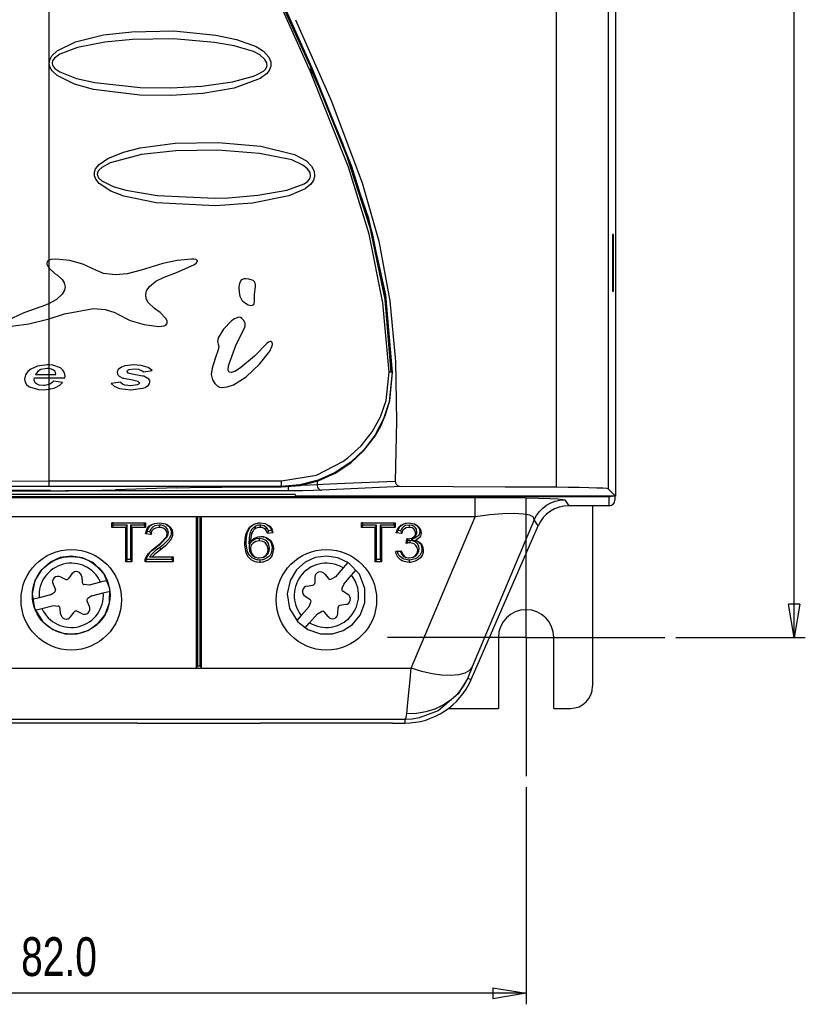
# Model space of a CAD drawing. Extents: x 28 to 402, y 197 to 629.
# Tile 8 of 13: x 95 to 166, y 375 to 464. Entities that reach past the tile are written whole.
import ezdxf

# ---------------------------------------------------------------- set-up
doc = ezdxf.new("R2010")
doc.units = 0
doc.header["$MEASUREMENT"] = 0
doc.header["$PDSIZE"] = -1
doc.linetypes.add('CENTERX2', pattern=[20.32, 12.7, -2.54, 2.54, -2.54])
doc.layers.get('0').update_dxf_attribs({"linetype": 'CONTINUOUS'})
doc.layers.get('DEFPOINTS').update_dxf_attribs({"linetype": 'CONTINUOUS'})
doc.styles.add('SLDTEXTSTYLE0', font='txt', dxfattribs={"width": 0.75})
doc.dimstyles.new('SLDDIMSTYLE0', dxfattribs={"dimtxt": 3.5, "dimasz": 3, "dimexe": 1, "dimexo": 0.0625, "dimgap": 0.875, "dimtad": 2, "dimdec": 1, "dimzin": 4, "dimtxsty": 'STANDARD', "dimblk1": 'CLOSED', "dimblk2": 'CLOSED', "dimsah": 1, "dimcen": 0.09, "dimclrd": 7, "dimclre": 7, "dimclrt": 7, "dimazin": 3, "dimtfac": 1, "dimtdec": 4, "dimtofl": 0, "dimtmove": 0, "dimatfit": 3, "dimtolj": 1, "dimtzin": 12})

# ---------------------------------------------------------------- blocks, each defined once
blk = doc.blocks.new('SW_CENTERMARK2')
at = {"color": 7, "linetype": 'CENTERX2'}
for p, q in [((140.745, 417.885), (140.745, 420.385)), ((130.745, 407.885), (128.245, 407.885)), ((150.745, 407.885), (153.245, 407.885)), ((140.745, 397.885), (140.745, 395.385))]:
    blk.add_line(p, q, dxfattribs=at)
at = {"color": 7, "linetype": 'CONTINUOUS'}
for q in [(140.745, 417.885), (130.745, 407.885), (140.745, 397.885), (150.745, 407.885)]:
    blk.add_line((140.745, 407.885), q, dxfattribs=at)
blk = doc.blocks.new('_CLOSED')
at = {"color": 0, "linetype": 'BYBLOCK'}
for p, q in [((-1, 0.166667), (0, 0)), ((-1, 0.166667), (-1, -0.166667)), ((0, 0), (-1, -0.166667)), ((0, 0), (-1, 0))]:
    blk.add_line(p, q, dxfattribs=at)
blk = doc.blocks.new('*D4')
at = {"color": 7}
for p, q in [((58.745, 394.385), (58.745, 374.797)), ((140.745, 394.385), (140.745, 374.797)), ((140.745, 375.797), (58.745, 375.797))]:
    blk.add_line(p, q, dxfattribs=at)
at = {"layer": 'DEFPOINTS', "color": 7}
for p in [(58.745, 395.385), (140.745, 395.385)]:
    blk.add_point(p, dxfattribs=at)
at = {"xscale": 3, "yscale": 3}
for p, rotation in [((58.745, 375.797), 180.0000000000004), ((140.745, 375.797), 360.0000000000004)]:
    blk.add_blockref('_CLOSED', p, dxfattribs=dict(at, rotation=rotation))
at = {"color": 7, "insert": (95.229, 377.297), "char_height": 3.5, "attachment_point": 7, "style": 'SLDTEXTSTYLE0'}
blk.add_mtext('82.0', dxfattribs=at)
blk = doc.blocks.new('*D5')
at = {"color": 7}
for p, q in [((154.245, 595.885), (165.914, 595.885)), ((164.914, 407.885), (164.914, 595.885)), ((154.245, 407.885), (165.914, 407.885))]:
    blk.add_line(p, q, dxfattribs=at)
at = {"layer": 'DEFPOINTS', "color": 7}
for p in [(153.245, 595.885), (153.245, 407.885)]:
    blk.add_point(p, dxfattribs=at)
at = {"xscale": 3, "yscale": 3}
for p, rotation in [((164.914, 595.885), 90.0000000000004), ((164.914, 407.885), 270.0000000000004)]:
    blk.add_blockref('_CLOSED', p, dxfattribs=dict(at, rotation=rotation))
at = {"color": 7, "insert": (163.414, 496.078), "char_height": 3.5, "attachment_point": 7, "rotation": 90, "style": 'SLDTEXTSTYLE0'}
blk.add_mtext('188.0', dxfattribs=at)

msp = doc.modelspace()

# ---------------------------------------------------------------- linework, layer by layer
at = {"color": 7, "linetype": 'CONTINUOUS'}
for p, q in [((148.797, 582.737), (148.797, 420.632)), ((143.475, 421.43), (143.475, 581.94)), ((148.149, 582.089), (148.149, 421.28)), ((97.745, 441.907), (97.745, 467.292)), ((148.546, 444.237), (148.546, 439.132)), ((148.64, 444.237), (148.546, 444.237)), ((148.64, 439.132), (148.64, 444.237)), ((97.745, 441.189), (97.745, 441.907)), ((97.745, 437.996), (97.745, 441.189)), ((108.112, 440.381), (109.226, 440.793)), ((114.862, 439.518), (114.879, 439.011)), ((114.879, 439.011), (114.948, 438.658)), ((116.255, 438.142), (116.268, 438.791)), ((116.268, 438.791), (116.359, 439.57)), ((148.546, 439.132), (148.64, 439.132)), ((97.427, 437.868), (95.485, 437.151)), ((97.745, 437.996), (97.427, 437.868)), ((97.745, 436.626), (97.745, 437.996)), ((97.745, 436.626), (99.123, 437.085)), ((97.745, 432.476), (97.745, 436.626)), ((114.201, 436.437), (113.477, 435.698)), ((113.477, 435.698), (112.984, 434.902)), ((114.626, 434.319), (115.36, 435.78)), ((112.984, 434.902), (112.919, 434.579)), ((112.919, 434.579), (112.984, 434.334)), ((112.984, 434.334), (113.048, 434.117)), ((113.982, 432.559), (114.626, 434.319)), ((117.392, 434.42), (116.251, 433.254)), ((112.984, 433.835), (112.704, 433.039)), ((113.048, 434.117), (112.984, 433.835)), ((116.726, 432.534), (117.651, 433.714)), ((117.651, 433.714), (117.861, 434.188)), ((112.704, 433.039), (112.451, 432.164)), ((116.251, 433.254), (115.038, 432.226)), ((115.522, 431.404), (116.726, 432.534)), ((97.745, 432.133), (97.567, 432.141)), ((97.745, 432.476), (97.568, 432.471)), ((97.745, 432.133), (97.745, 432.476)), ((97.745, 431.6), (97.745, 432.133)), ((104.871, 431.736), (104.779, 431.87)), ((105.24, 431.64), (104.871, 431.736)), ((104.966, 432.051), (105.42, 432.119)), ((106.179, 431.466), (105.24, 431.64)), ((106.278, 431.834), (107.039, 431.964)), ((112.451, 432.164), (112.365, 431.609)), ((96.401, 431.135), (96.429, 431.292)), ((96.429, 431.292), (97.745, 431.292)), ((96.523, 431.6), (97.745, 431.6)), ((97.745, 431.6), (98.352, 431.6)), ((97.745, 431.292), (97.745, 431.6)), ((97.745, 430.687), (97.745, 431.292)), ((97.745, 431.292), (99.178, 431.292)), ((98.97, 430.884), (98.184, 430.994)), ((99.178, 431.292), (99.19, 431.46)), ((104.184, 430.905), (103.346, 430.796)), ((104.486, 431.258), (105.281, 431.111)), ((105.281, 431.111), (105.753, 431.008)), ((105.753, 431.008), (105.893, 430.866)), ((114.379, 430.684), (115.522, 431.404)), ((97.226, 430.233), (97.745, 430.268)), ((97.745, 430.268), (97.745, 430.687)), ((97.745, 422.01), (97.745, 430.268)), ((105.687, 430.665), (105.126, 430.586)), ((113.328, 430.443), (113.801, 430.499)), ((113.801, 430.499), (114.379, 430.684)), ((97.745, 421.51), (97.745, 422.01)), ((121.915, 421.999), (121.91, 421.676)), ((64.475, 421.104), (96.082, 421.104)), ((91.645, 421.183), (97.845, 421.183)), ((91.645, 421.148), (97.845, 421.148)), ((97.845, 421.183), (97.845, 421.148)), ((119.309, 421.117), (99.244, 421.117)), ((109.254, 421.369), (103.742, 421.197)), ((117.211, 421.463), (118.696, 421.461)), ((118.696, 421.461), (118.682, 421.501)), ((119.309, 421.511), (119.309, 421.117)), ((129.486, 421.486), (122.343, 421.163)), ((148.797, 420.632), (148.149, 421.28)), ((51.245, 420.593), (148.245, 420.593)), ((63.323, 420.51), (136.166, 420.51)), ((119.935, 420.789), (63.435, 420.789)), ((119.987, 420.632), (119.935, 420.789)), ((148.797, 420.632), (119.987, 420.632)), ((136.166, 418.779), (136.166, 420.51)), ((144.236, 420.297), (144.584, 419.765)), ((148.245, 419.765), (148.245, 420.593)), ((148.745, 420.632), (148.745, 420.266)), ((148.245, 419.765), (144.584, 419.765)), ((146.745, 419.765), (146.745, 403.485)), ((110.995, 418.779), (88.495, 418.779)), ((111.117, 418.774), (110.995, 418.779)), ((110.995, 418.779), (110.995, 405.101)), ((111.495, 418.779), (110.995, 418.779)), ((111.117, 418.774), (111.117, 405.317)), ((111.373, 418.774), (111.117, 418.774)), ((111.373, 418.774), (111.495, 418.779)), ((111.373, 405.317), (111.373, 418.774)), ((111.495, 405.101), (111.495, 418.779)), ((136.166, 418.779), (111.495, 418.779)), ((130.396, 405.101), (136.166, 418.779)), ((141.486, 418.495), (135.896, 405.243)), ((141.834, 417.963), (141.486, 418.495)), ((103.531, 418.212), (103.409, 418.217)), ((103.409, 417.811), (103.409, 418.217)), ((103.409, 418.217), (106.444, 418.217)), ((103.531, 418.028), (103.409, 417.811)), ((104.653, 417.811), (103.409, 417.811)), ((103.531, 418.028), (103.531, 418.212)), ((103.531, 418.212), (106.322, 418.212)), ((104.775, 418.028), (103.531, 418.028)), ((104.775, 418.028), (104.653, 417.811)), ((104.653, 414.7), (104.653, 417.811)), ((104.775, 414.916), (104.775, 418.028)), ((106.322, 418.028), (105.078, 418.028)), ((105.078, 418.028), (105.2, 417.811)), ((105.078, 418.028), (105.078, 414.916)), ((106.444, 417.811), (105.2, 417.811)), ((105.2, 417.811), (105.2, 414.7)), ((106.322, 418.212), (106.444, 418.217)), ((106.322, 418.212), (106.322, 418.028)), ((106.322, 418.028), (106.444, 417.811)), ((106.444, 418.217), (106.444, 417.811)), ((106.581, 417.429), (106.444, 417.225)), ((106.828, 417.407), (106.581, 417.429)), ((106.828, 417.407), (106.941, 417.18)), ((107.677, 418.028), (107.677, 417.811)), ((107.688, 418.212), (107.687, 418.217)), ((115.91, 417.852), (115.817, 417.818)), ((116.286, 417.905), (116.355, 417.707)), ((116.778, 418.028), (116.778, 417.811)), ((116.812, 418.212), (116.811, 418.217)), ((117.344, 417.811), (117.254, 417.631)), ((117.525, 417.495), (117.434, 417.27)), ((117.789, 417.519), (117.525, 417.495)), ((117.789, 417.519), (117.931, 417.315)), ((126.031, 418.212), (125.909, 418.217)), ((125.909, 417.811), (125.909, 418.217)), ((125.909, 418.217), (128.944, 418.217)), ((126.031, 418.028), (125.909, 417.811)), ((127.153, 417.811), (125.909, 417.811)), ((126.031, 418.028), (126.031, 418.212)), ((126.031, 418.212), (128.822, 418.212)), ((127.275, 418.028), (126.031, 418.028)), ((127.275, 418.028), (127.153, 417.811)), ((127.153, 414.7), (127.153, 417.811)), ((127.275, 414.916), (127.275, 418.028)), ((127.578, 418.028), (127.578, 414.916)), ((128.822, 418.028), (127.578, 418.028)), ((127.578, 418.028), (127.7, 417.811)), ((128.944, 417.811), (127.7, 417.811)), ((127.7, 417.811), (127.7, 414.7)), ((128.822, 418.212), (128.944, 418.217)), ((128.822, 418.212), (128.822, 418.028)), ((128.822, 418.028), (128.944, 417.811)), ((128.944, 418.217), (128.944, 417.811)), ((129.192, 417.519), (129.043, 417.315)), ((129.444, 417.496), (129.192, 417.519)), ((129.444, 417.496), (129.541, 417.27)), ((130.177, 418.212), (130.178, 418.217)), ((130.192, 418.028), (130.194, 417.811)), ((130.906, 417.413), (130.784, 417.308)), ((131.16, 417.429), (131.282, 417.323)), ((135.794, 404.082), (141.834, 417.963)), ((106.941, 417.18), (106.444, 417.225)), ((108.506, 417.348), (108.384, 417.242)), ((108.759, 417.352), (108.881, 417.246)), ((115.763, 416.288), (115.891, 416.536)), ((116.697, 416.81), (116.697, 416.594)), ((116.835, 416.995), (116.834, 417)), ((117.931, 417.315), (117.434, 417.27)), ((129.541, 417.27), (129.043, 417.315)), ((129.934, 416.369), (129.985, 416.774)), ((130.057, 416.766), (130.057, 416.769)), ((130.057, 416.766), (130.094, 416.766)), ((130.075, 416.617), (130.094, 416.766)), ((130.256, 416.633), (130.256, 416.416)), ((130.4, 416.698), (130.753, 416.626)), ((107.418, 416.036), (107.341, 416.016)), ((107.727, 415.994), (107.805, 415.803)), ((115.516, 416.453), (115.394, 416.347)), ((115.769, 415.973), (115.891, 415.868)), ((117.605, 415.95), (117.483, 415.844)), ((117.859, 415.965), (117.981, 415.858)), ((128.993, 415.647), (129.491, 415.692)), ((129.132, 415.654), (128.993, 415.647)), ((129.132, 415.654), (129.397, 415.678)), ((129.397, 415.678), (129.491, 415.692)), ((131.105, 415.868), (130.983, 415.762)), ((131.359, 415.864), (131.481, 415.758)), ((104.775, 414.916), (104.653, 414.7)), ((105.078, 414.916), (104.775, 414.916)), ((105.078, 414.916), (105.2, 414.7)), ((106.521, 414.916), (106.394, 414.7)), ((106.561, 415.083), (106.446, 415.013)), ((108.809, 414.916), (106.521, 414.916)), ((106.789, 415.146), (107.033, 415.151)), ((106.789, 415.146), (108.809, 415.146)), ((107.033, 415.151), (108.931, 415.151)), ((108.809, 415.146), (108.931, 415.151)), ((108.809, 415.146), (108.809, 414.916)), ((108.809, 414.916), (108.931, 414.7)), ((108.931, 415.151), (108.931, 414.7)), ((116.716, 415.056), (116.716, 415.061)), ((116.755, 414.871), (116.754, 414.655)), ((127.275, 414.916), (127.153, 414.7)), ((127.578, 414.916), (127.275, 414.916)), ((127.578, 414.916), (127.7, 414.7)), ((130.201, 414.871), (130.201, 414.655)), ((130.218, 415.056), (130.218, 415.061)), ((105.2, 414.7), (104.653, 414.7)), ((108.931, 414.7), (106.394, 414.7)), ((124.262, 414.156), (123.554, 413.356)), ((124.688, 414.638), (124.262, 414.156)), ((125.011, 413.494), (125.437, 413.976)), ((127.7, 414.7), (127.153, 414.7)), ((98.774, 413.352), (99.244, 413.125)), ((99.798, 413.613), (99.493, 413.189)), ((100.703, 413.359), (100.742, 412.838)), ((103.012, 413.035), (102.389, 412.875)), ((121.705, 413.309), (121.691, 412.787)), ((122.595, 413.608), (122.921, 413.199)), ((123.554, 413.356), (123.173, 413.148)), ((124.303, 412.693), (125.011, 413.494)), ((98.101, 412.695), (98.316, 412.219)), ((101.354, 412.611), (100.922, 412.654)), ((102.389, 412.875), (101.354, 412.611)), ((121.004, 412.517), (121.521, 412.595)), ((124.303, 412.693), (124.145, 412.289)), ((96.853, 411.463), (96.23, 411.304)), ((97.888, 411.727), (96.853, 411.463)), ((97.888, 411.727), (98.247, 411.972)), ((101.601, 411.642), (101.242, 411.398)), ((101.601, 411.642), (102.636, 411.906)), ((102.636, 411.906), (103.26, 412.066)), ((120.818, 411.596), (121.263, 411.324)), ((124.672, 411.773), (124.226, 412.046)), ((96.477, 410.335), (97.1, 410.494)), ((97.1, 410.494), (98.136, 410.758)), ((98.136, 410.758), (98.568, 410.715)), ((98.786, 410.01), (98.747, 410.531)), ((101.388, 410.674), (101.173, 411.15)), ((121.186, 410.676), (120.478, 409.875)), ((121.186, 410.676), (121.345, 411.08)), ((123.785, 410.06), (123.798, 410.582)), ((124.485, 410.852), (123.968, 410.775)), ((99.691, 409.756), (99.996, 410.18)), ((100.716, 410.018), (100.245, 410.244)), ((120.478, 409.875), (120.052, 409.393)), ((121.228, 409.213), (121.935, 410.014)), ((121.935, 410.014), (122.316, 410.221)), ((122.894, 409.761), (122.568, 410.17)), ((120.802, 408.731), (121.228, 409.213)), ((138.245, 407.885), (138.245, 401.485)), ((143.245, 401.485), (143.245, 407.885)), ((88.495, 405.101), (110.995, 405.101)), ((111.117, 405.317), (110.995, 405.101)), ((110.995, 405.101), (111.495, 405.101)), ((111.117, 405.317), (111.373, 405.317)), ((111.373, 405.317), (111.495, 405.101)), ((111.495, 405.101), (130.396, 405.101)), ((135.481, 404.218), (135.794, 404.082)), ((133.751, 401.485), (138.245, 401.485)), ((143.245, 401.485), (144.745, 401.485)), ((129.812, 400.485), (69.677, 400.485)), ((105.695, 400.161), (93.795, 400.161)), ((105.695, 400.161), (116.795, 400.161)), ((128.695, 400.161), (116.795, 400.161)), ((128.695, 400.161), (129.812, 400.161)), ((129.812, 400.485), (129.812, 400.161))]:
    msp.add_line(p, q, dxfattribs=at)
at = {"color": 7, "linetype": 'CONTINUOUS', "flags": 128}
for points in [[(128.404, 431.804), (127.833, 438.075), (126.595, 444.268), (124.747, 450.292), (121.302, 458.893), (117.524, 467.367), (113.804, 475.86), (110.534, 484.521), (107.773, 493.506), (105.511, 502.656), (103.947, 511.924), (103.28, 521.265), (103.592, 531.043), (104.713, 540.784), (106.44, 550.43), (108.094, 557.811), (109.997, 565.132), (111.169, 568.77), (112.457, 572.385), (113.565, 576.031), (114.199, 579.764)], [(114.467, 579.746), (113.832, 576), (112.718, 572.342), (111.422, 568.716), (110.244, 565.066), (106.673, 550.384), (104.926, 540.755), (103.783, 531.03), (103.46, 521.268), (104.103, 512.248), (105.603, 503.297), (107.763, 494.456), (110.383, 485.765), (113.712, 476.802), (117.534, 468.022), (121.435, 459.268), (125.003, 450.387), (126.866, 444.337), (128.113, 438.114), (128.686, 431.814)], [(128.691, 431.797), (128.088, 438.776), (126.558, 445.664), (124.24, 452.434), (121.473, 459.045), (118.502, 465.578), (115.555, 472.12), (111.451, 482.6), (108.117, 493.371), (105.435, 504.35), (104.033, 512.784), (103.468, 521.265), (103.71, 529.79), (104.602, 538.352), (105.99, 546.888), (107.969, 556.19), (110.345, 565.405), (111.168, 568.281), (112.032, 571.146), (112.19, 571.637)], [(119.951, 463.605), (123.169, 456.329), (125.98, 448.892), (127.465, 443.625), (128.471, 438.235), (128.973, 432.786), (129.058, 427.395), (128.942, 421.995)], [(108.754, 456.758), (105.931, 456.795), (101.743, 457.319), (100.048, 457.787), (98.464, 458.575), (98.022, 458.994), (97.821, 459.341), (97.756, 459.657), (97.803, 459.976), (97.992, 460.335), (98.476, 460.803), (100.124, 461.608), (102.639, 462.227), (105.22, 462.517), (109.006, 462.588), (112.769, 462.213), (114.632, 461.821), (116.414, 461.174), (117.068, 460.781), (117.569, 460.227), (117.736, 459.802), (117.742, 459.409), (117.597, 459.025), (117.353, 458.721), (116.788, 458.31), (114.442, 457.437), (111.619, 456.943), (108.754, 456.758)], [(108.73, 457.459), (111.525, 457.612), (114.293, 458.011), (116.171, 458.522), (116.57, 458.681), (117.082, 458.974), (117.284, 459.184), (117.374, 459.372), (117.391, 459.448), (117.385, 459.654), (117.368, 459.721), (117.207, 460.021), (116.753, 460.427), (116.171, 460.732), (114.44, 461.256), (112.648, 461.559), (108.963, 461.876), (105.263, 461.823), (102.76, 461.586), (100.3, 461.091), (98.712, 460.484), (98.249, 460.145), (98.069, 459.891), (98.026, 459.724), (98.024, 459.665), (98.064, 459.489), (98.086, 459.442), (98.278, 459.195), (98.702, 458.891), (100.228, 458.297), (101.873, 457.926), (105.964, 457.493), (108.73, 457.459)], [(121.293, 459.245), (122.067, 457.515), (124.596, 451.256), (126.675, 444.851), (128.021, 438.361), (128.557, 431.793)], [(112.754, 446.814), (107.41, 447.085), (104.491, 447.696), (103.319, 448.139), (102.258, 448.823), (101.951, 449.215), (101.839, 449.526), (101.842, 449.859), (101.944, 450.14), (102.247, 450.534), (103.029, 451.084), (104.461, 451.668), (105.97, 452.038), (109.127, 452.455), (112.983, 452.542), (116.821, 452.186), (119.857, 451.451), (120.947, 450.861), (121.352, 450.462), (121.352, 450.461)], [(112.731, 447.508), (113.931, 447.55), (116.577, 447.769), (119.186, 448.24), (120.737, 448.786), (121.049, 449.018), (121.24, 449.259), (121.317, 449.485), (121.323, 449.54), (121.292, 449.77), (121.272, 449.824), (121.056, 450.151), (120.633, 450.496), (119.641, 450.954), (116.713, 451.545), (112.948, 451.841), (109.171, 451.772), (106.088, 451.431), (103.239, 450.692), (102.487, 450.288), (102.197, 450.007), (102.1, 449.807), (102.085, 449.647), (102.097, 449.573), (102.204, 449.352), (102.498, 449.072), (103.518, 448.567), (104.653, 448.226), (107.495, 447.735), (112.731, 447.508)], [(121.352, 450.461), (121.353, 450.461), (121.407, 450.391), (121.638, 449.931), (121.68, 449.526), (121.666, 449.417), (121.666, 449.417)], [(121.666, 449.417), (121.666, 449.417), (121.577, 449.124), (121.356, 448.78), (120.843, 448.346), (119.35, 447.719), (116.089, 447.042), (112.754, 446.814)], [(97.745, 441.907), (97.633, 441.83), (97.573, 441.751), (97.545, 441.655), (97.551, 441.54), (97.62, 441.368), (97.745, 441.189)], [(98.363, 442.014), (97.909, 441.967), (97.745, 441.907)], [(101.947, 441.006), (100.8, 441.552), (99.614, 441.877), (98.363, 442.014)], [(110.596, 442.014), (109.285, 441.88), (108.001, 441.61), (106.05, 441.006)], [(109.226, 440.793), (110.785, 441.502), (110.993, 441.655), (111.082, 441.75), (111.106, 441.793), (111.119, 441.84), (111.116, 441.871), (111.103, 441.9), (111.075, 441.929), (111.011, 441.964), (110.781, 442.008), (110.596, 442.014)], [(97.745, 441.189), (98.308, 440.688), (98.506, 440.552)], [(98.506, 440.552), (98.941, 440.169), (99.119, 439.868), (99.184, 439.521), (99.129, 439.215), (98.925, 438.842), (98.423, 438.374), (97.745, 437.996)], [(106.05, 441.006), (104.775, 440.669), (103.733, 440.59), (102.659, 440.711), (101.947, 441.006)], [(107.264, 437.544), (106.671, 438.096), (106.501, 438.438), (106.456, 438.821), (106.538, 439.156), (106.79, 439.554), (107.37, 440.028), (108.112, 440.381)], [(115.043, 440.08), (114.904, 439.81), (114.862, 439.518)], [(115.482, 440.241), (115.296, 440.225), (115.126, 440.148), (115.043, 440.08)], [(116.139, 440.067), (115.765, 440.215), (115.482, 440.241)], [(114.948, 438.658), (115.119, 438.321), (115.208, 438.215)], [(115.208, 438.215), (115.546, 437.962), (115.688, 437.901)], [(115.688, 437.901), (115.906, 437.84), (116.094, 437.847)], [(116.094, 437.847), (116.152, 437.873), (116.197, 437.918), (116.234, 437.992), (116.255, 438.142)], [(95.485, 437.151), (93.926, 436.442), (93.717, 436.288), (93.629, 436.192), (93.605, 436.15), (93.592, 436.103), (93.595, 436.072), (93.608, 436.044), (93.636, 436.014), (93.7, 435.98), (93.931, 435.936), (94.116, 435.929)], [(99.123, 437.085), (101.745, 437.562), (102.808, 437.477), (103.672, 437.203), (103.871, 437.085)], [(103.871, 437.085), (105.05, 436.485), (106.303, 436.1), (107.64, 435.929)], [(107.64, 435.929), (108.113, 435.99), (108.259, 436.059), (108.341, 436.133), (108.386, 436.215), (108.401, 436.308), (108.38, 436.441), (108.27, 436.659), (107.749, 437.193), (107.264, 437.544)], [(94.116, 435.929), (95.93, 436.168), (97.745, 436.626)], [(114.843, 436.762), (114.455, 436.625), (114.201, 436.437)], [(115.136, 436.659), (114.999, 436.735), (114.843, 436.762)], [(115.396, 436.278), (115.275, 436.515), (115.136, 436.659)], [(115.36, 435.78), (115.423, 435.997), (115.411, 436.222), (115.396, 436.278)], [(117.668, 434.592), (117.519, 434.533), (117.392, 434.42)], [(117.861, 434.188), (117.881, 434.338), (117.849, 434.485), (117.84, 434.506)], [(113.889, 431.971), (113.927, 432.395), (113.982, 432.559)], [(96.109, 432.096), (95.822, 431.87), (95.626, 431.562), (95.541, 431.176)], [(97.568, 432.471), (96.703, 432.362), (96.109, 432.096)], [(97.567, 432.141), (96.995, 432.048), (96.751, 431.908), (96.569, 431.692), (96.523, 431.6)], [(98.78, 432.2), (98.079, 432.445), (97.745, 432.476)], [(98.352, 431.6), (98.327, 431.776), (98.262, 431.905), (98.157, 432.005), (97.971, 432.091), (97.745, 432.133)], [(99.19, 431.46), (99.142, 431.748), (99.001, 432.003), (98.78, 432.2)], [(104.271, 432.265), (103.979, 432.046), (103.906, 431.931), (103.875, 431.796), (103.875, 431.78)], [(103.875, 431.78), (103.902, 431.649), (103.971, 431.534), (104.051, 431.463)], [(105.39, 432.471), (104.568, 432.373), (104.271, 432.265)], [(104.779, 431.87), (104.786, 431.913), (104.807, 431.951), (104.856, 431.997), (104.966, 432.051)], [(107.039, 431.964), (106.675, 432.231), (106.046, 432.423), (105.39, 432.471)], [(105.42, 432.119), (105.795, 432.091), (106.139, 431.942), (106.278, 431.834)], [(112.365, 431.609), (112.435, 431.244), (112.485, 431.131)], [(114.172, 431.784), (114.02, 431.809), (113.96, 431.845), (113.915, 431.9), (113.889, 431.971)], [(115.038, 432.226), (114.744, 432.024), (114.476, 431.875), (114.172, 431.784)], [(128.686, 431.814), (128.414, 429.138), (127.904, 427.597), (127.153, 426.164), (126.149, 424.838), (124.934, 423.69), (123.533, 422.753), (121.995, 422.063), (120.362, 421.643), (118.682, 421.501)], [(124.48, 423.946), (124.48, 423.946), (124.663, 424.079), (125.874, 425.163), (126.878, 426.429), (127.623, 427.788), (128.132, 429.257), (128.404, 431.804)], [(127.608, 426.88), (128.073, 427.965), (128.452, 429.256), (128.691, 431.797)], [(128.686, 431.814), (128.68, 431.814), (128.665, 431.813), (128.641, 431.812), (128.608, 431.811), (128.567, 431.81), (128.519, 431.808), (128.464, 431.807), (128.404, 431.804)], [(128.686, 431.814), (128.691, 431.799), (128.691, 431.797)], [(95.541, 431.176), (95.59, 430.922), (95.72, 430.698), (95.918, 430.529), (95.991, 430.491)], [(96.619, 430.753), (96.507, 430.845), (96.431, 430.969), (96.401, 431.111), (96.401, 431.135)], [(97.24, 430.608), (96.866, 430.649), (96.619, 430.753)], [(98.184, 430.994), (97.879, 430.751), (97.745, 430.687)], [(97.745, 430.268), (98.251, 430.393), (98.712, 430.641), (98.97, 430.884)], [(103.346, 430.796), (103.622, 430.544), (104.104, 430.343), (105.123, 430.233)], [(104.051, 431.463), (104.4, 431.282), (104.486, 431.258)], [(105.126, 430.586), (104.584, 430.65), (104.372, 430.738), (104.215, 430.866), (104.184, 430.905)], [(105.893, 430.866), (105.885, 430.82), (105.862, 430.779), (105.808, 430.727), (105.687, 430.665)], [(106.663, 431.256), (106.274, 431.443), (106.179, 431.466)], [(106.407, 430.437), (106.723, 430.654), (106.805, 430.777), (106.84, 430.922), (106.841, 430.942)], [(106.841, 430.942), (106.814, 431.071), (106.745, 431.183), (106.663, 431.256)], [(112.485, 431.131), (112.696, 430.777), (112.9, 430.587)], [(95.991, 430.491), (96.792, 430.249), (97.226, 430.233)], [(97.745, 430.687), (97.363, 430.606), (97.24, 430.608)], [(105.123, 430.233), (106.172, 430.357), (106.407, 430.437)], [(112.9, 430.587), (113.121, 430.475), (113.328, 430.443)], [(118.696, 421.461), (120.376, 421.603), (122.009, 422.023), (123.547, 422.714), (124.947, 423.648), (126.127, 424.753), (127.107, 426.019), (127.608, 426.88)], [(118.698, 422), (121.847, 422.533), (124.223, 423.759), (124.48, 423.946), (124.48, 423.946)], [(58.903, 421.868), (61.611, 421.888), (73.507, 421.955), (85.581, 421.996), (97.745, 422.01)], [(97.745, 422.01), (109.104, 422.007), (118.698, 422)], [(118.682, 421.501), (118.685, 421.513), (118.688, 421.543), (118.69, 421.59), (118.693, 421.652), (118.695, 421.727), (118.696, 421.812), (118.697, 421.904), (118.698, 422)], [(121.91, 421.676), (122.411, 421.699), (124.412, 421.79), (128.942, 421.995)], [(128.942, 421.995), (128.964, 421.842), (129.034, 421.705), (129.147, 421.594), (129.301, 421.516), (129.486, 421.486)], [(97.745, 421.51), (85.624, 421.496), (73.592, 421.455), (61.738, 421.388), (59.084, 421.369)], [(96.082, 421.104), (97.818, 421.108), (99.502, 421.119), (101.082, 421.139), (102.509, 421.165), (103.742, 421.197)], [(118.682, 421.501), (109.095, 421.507), (97.745, 421.51)], [(109.254, 421.369), (110.423, 421.4), (111.813, 421.426), (113.307, 421.445), (114.948, 421.458), (117.211, 421.463)], [(122.343, 421.163), (121.591, 421.139), (120.582, 421.123), (119.309, 421.117)], [(120.485, 421.631), (121.266, 421.649), (121.91, 421.676)], [(121.91, 421.676), (121.918, 421.578), (121.942, 421.482), (121.981, 421.394), (122.035, 421.316), (122.101, 421.252), (122.176, 421.204), (122.258, 421.174), (122.343, 421.163)], [(143.475, 421.43), (138.847, 421.454), (134.18, 421.473), (129.486, 421.486)], [(148.149, 421.28), (148.013, 421.31), (147.668, 421.338), (147.127, 421.364), (146.409, 421.387), (145.54, 421.406), (144.55, 421.42), (143.475, 421.43)], [(136.166, 420.51), (137.791, 420.506), (139.318, 420.494), (140.7, 420.475), (141.898, 420.45), (142.876, 420.418), (143.604, 420.381), (144.062, 420.341), (144.236, 420.297)], [(141.486, 418.495), (141.688, 418.879), (141.943, 419.231), (142.247, 419.542), (142.592, 419.806), (142.972, 420.017), (143.378, 420.171), (143.802, 420.265), (144.236, 420.297)], [(148.245, 420.593), (148.331, 420.601), (148.416, 420.623), (148.439, 420.632)], [(141.486, 418.495), (141.422, 418.728), (141.09, 418.904), (140.501, 419.016), (139.679, 419.06), (138.655, 419.034), (137.468, 418.939), (136.166, 418.779)], [(106.444, 417.225), (106.602, 417.723), (106.813, 417.96), (106.947, 418.05), (107.256, 418.17), (107.687, 418.217)], [(106.581, 417.429), (106.705, 417.769), (106.89, 417.98), (107.008, 418.059), (107.279, 418.166), (107.688, 418.212)], [(107.677, 418.028), (107.276, 417.958), (107.063, 417.833), (106.909, 417.649), (106.835, 417.447), (106.828, 417.407)], [(107.677, 417.811), (107.341, 417.757), (107.156, 417.654), (107.021, 417.5), (106.956, 417.329), (106.941, 417.18)], [(108.506, 417.348), (108.453, 417.6), (108.312, 417.797), (108.117, 417.934), (107.873, 418.011), (107.677, 418.028)], [(108.384, 417.242), (108.35, 417.43), (108.239, 417.6), (108.083, 417.719), (107.887, 417.79), (107.677, 417.811)], [(107.687, 418.217), (108.256, 418.12), (108.412, 418.045), (108.662, 417.838), (108.83, 417.555), (108.842, 417.518), (108.853, 417.481), (108.861, 417.443), (108.875, 417.367), (108.881, 417.246)], [(107.688, 418.212), (108.2, 418.128), (108.339, 418.062), (108.559, 417.883), (108.711, 417.635), (108.723, 417.601), (108.732, 417.567), (108.748, 417.498), (108.753, 417.463), (108.759, 417.352)], [(115.394, 416.347), (115.421, 416.822), (115.512, 417.263), (115.817, 417.818)], [(115.516, 416.453), (115.544, 416.929), (115.632, 417.347), (115.82, 417.74), (115.91, 417.852)], [(116.286, 417.905), (116.004, 417.617), (115.838, 417.254), (115.778, 416.862), (115.763, 416.288)], [(115.817, 417.818), (116.212, 418.101), (116.634, 418.209), (116.811, 418.217)], [(116.355, 417.707), (116.239, 417.612), (116.187, 417.558), (116.141, 417.501), (115.997, 417.247), (115.895, 416.67), (115.891, 416.536)], [(115.91, 417.852), (116.09, 418.009), (116.396, 418.156), (116.743, 418.21), (116.812, 418.212)], [(116.778, 418.028), (116.636, 418.018), (116.497, 417.99), (116.286, 417.905)], [(116.778, 417.811), (116.636, 417.801), (116.493, 417.767), (116.355, 417.707)], [(117.344, 417.811), (117.111, 417.964), (116.831, 418.026), (116.778, 418.028)], [(117.254, 417.631), (117.145, 417.714), (116.957, 417.791), (116.778, 417.811)], [(116.811, 418.217), (117.204, 418.166), (117.507, 418.028), (117.633, 417.927), (117.82, 417.678), (117.931, 417.315)], [(116.812, 418.212), (117.205, 418.155), (117.465, 418.022), (117.572, 417.929), (117.727, 417.702), (117.789, 417.519)], [(117.434, 417.27), (117.382, 417.43), (117.329, 417.535), (117.254, 417.631)], [(117.525, 417.495), (117.456, 417.659), (117.344, 417.811)], [(129.043, 417.315), (129.227, 417.767), (129.33, 417.892), (129.455, 418.001), (129.591, 418.086), (129.904, 418.193), (130.178, 418.217)], [(129.192, 417.519), (129.366, 417.863), (129.467, 417.968), (129.584, 418.057), (129.706, 418.121), (129.976, 418.198), (130.177, 418.212)], [(130.192, 418.028), (129.887, 417.978), (129.685, 417.867), (129.535, 417.702), (129.444, 417.496)], [(130.194, 417.811), (129.943, 417.773), (129.773, 417.684), (129.646, 417.549), (129.552, 417.326), (129.541, 417.27)], [(130.094, 416.766), (130.47, 416.839), (130.682, 416.951), (130.812, 417.084), (130.886, 417.248), (130.906, 417.413)], [(130.177, 418.212), (130.627, 418.132), (130.761, 418.068), (130.883, 417.987), (131.049, 417.802), (131.105, 417.694), (131.127, 417.637), (131.143, 417.58), (131.16, 417.429)], [(130.178, 418.217), (130.678, 418.127), (130.829, 418.054), (130.966, 417.962), (131.157, 417.746), (131.222, 417.621), (131.246, 417.556), (131.264, 417.489), (131.282, 417.323)], [(130.906, 417.413), (130.86, 417.645), (130.805, 417.745), (130.665, 417.886), (130.474, 417.984), (130.25, 418.026), (130.192, 418.028)], [(130.784, 417.308), (130.757, 417.474), (130.723, 417.545), (130.619, 417.669), (130.477, 417.758), (130.302, 417.805), (130.194, 417.811)], [(131.16, 417.429), (131.147, 417.305), (131.131, 417.245), (131.107, 417.186), (131.053, 417.093), (130.987, 417.014), (130.818, 416.887), (130.4, 416.698)], [(107.341, 416.016), (107.361, 416.031), (107.441, 416.092), (107.755, 416.345), (108.3, 416.933), (108.352, 417.052), (108.369, 417.114), (108.384, 417.242)], [(107.418, 416.036), (107.438, 416.051), (107.518, 416.112), (107.833, 416.365), (108.385, 416.946), (108.453, 417.084), (108.478, 417.156), (108.495, 417.23), (108.506, 417.348)], [(108.759, 417.352), (108.755, 417.268), (108.751, 417.226), (108.744, 417.184), (108.724, 417.101), (108.573, 416.788), (107.973, 416.188), (107.727, 415.994)], [(108.881, 417.246), (108.867, 417.077), (108.849, 416.994), (108.711, 416.676), (108.28, 416.19), (107.805, 415.803)], [(115.763, 416.288), (116.013, 416.607), (116.252, 416.829), (116.564, 416.962), (116.835, 416.995)], [(116.697, 416.81), (116.388, 416.767), (116.078, 416.609), (115.886, 416.4), (115.785, 416.141), (115.769, 415.973)], [(115.891, 416.536), (116.194, 416.821), (116.586, 416.975), (116.834, 417)], [(116.697, 416.594), (116.388, 416.545), (116.129, 416.397), (115.972, 416.206), (115.899, 415.983), (115.891, 415.868)], [(117.605, 415.95), (117.524, 416.35), (117.38, 416.557), (117.283, 416.641), (117.047, 416.76), (116.779, 416.808), (116.697, 416.81)], [(117.483, 415.844), (117.418, 416.185), (117.3, 416.367), (117.218, 416.441), (117.026, 416.543), (116.747, 416.593), (116.697, 416.594)], [(116.834, 417), (117.013, 416.988), (117.057, 416.981), (117.101, 416.973), (117.144, 416.962), (117.312, 416.905), (117.609, 416.715), (117.735, 416.586), (117.838, 416.439), (117.958, 416.107), (117.981, 415.858)], [(116.835, 416.995), (116.924, 416.992), (116.969, 416.988), (117.013, 416.982), (117.057, 416.974), (117.143, 416.953), (117.284, 416.9), (117.532, 416.735), (117.645, 416.616), (117.735, 416.484), (117.84, 416.186), (117.859, 415.965)], [(130.075, 416.617), (130.004, 416.494), (129.934, 416.369)], [(130.057, 416.766), (130.054, 416.766), (130.035, 416.768), (130.016, 416.77), (129.985, 416.774)], [(129.985, 416.774), (130.012, 416.772), (130.034, 416.77), (130.057, 416.769)], [(130.057, 416.769), (130.451, 416.847), (130.609, 416.935), (130.71, 417.04), (130.768, 417.17), (130.784, 417.308)], [(130.256, 416.633), (130.165, 416.628), (130.075, 416.617)], [(131.105, 415.868), (131.066, 416.115), (130.945, 416.331), (130.753, 416.5), (130.508, 416.603), (130.256, 416.633)], [(130.4, 416.698), (130.808, 416.603), (130.929, 416.559), (130.987, 416.53), (131.041, 416.497), (131.092, 416.46), (131.178, 416.38), (131.248, 416.287), (131.301, 416.186), (131.358, 415.904), (131.359, 415.864)], [(131.282, 417.323), (131.271, 417.199), (131.257, 417.138), (131.214, 417.027), (131.153, 416.923), (131.074, 416.83), (130.871, 416.682), (130.753, 416.626)], [(130.753, 416.626), (130.886, 416.59), (130.95, 416.566), (131.013, 416.538), (131.073, 416.506), (131.183, 416.429), (131.279, 416.337), (131.357, 416.232), (131.416, 416.117), (131.48, 415.799), (131.481, 415.758)], [(106.446, 415.013), (106.718, 415.47), (107.008, 415.758), (107.341, 416.016)], [(106.561, 415.083), (106.84, 415.538), (107.111, 415.799), (107.418, 416.036)], [(107.727, 415.994), (107.324, 415.69), (107.036, 415.44), (106.789, 415.146)], [(107.805, 415.803), (107.4, 415.498), (107.205, 415.337), (107.033, 415.151)], [(116.754, 414.655), (116.538, 414.669), (116.432, 414.687), (116.327, 414.713), (115.969, 414.882), (115.691, 415.147), (115.514, 415.491), (115.396, 416.25), (115.394, 416.347)], [(116.755, 414.871), (116.539, 414.886), (116.486, 414.895), (116.381, 414.919), (116.055, 415.067), (115.801, 415.303), (115.637, 415.613), (115.519, 416.313), (115.516, 416.453)], [(115.769, 415.973), (115.827, 415.656), (116.029, 415.327), (116.252, 415.162), (116.522, 415.072), (116.716, 415.056)], [(115.891, 415.868), (115.956, 415.551), (116.107, 415.31), (116.293, 415.163), (116.521, 415.079), (116.716, 415.061)], [(116.716, 415.056), (117.093, 415.126), (117.322, 415.268), (117.488, 415.469), (117.584, 415.727), (117.605, 415.95)], [(116.716, 415.061), (117.032, 415.117), (117.228, 415.234), (117.372, 415.401), (117.46, 415.621), (117.483, 415.844)], [(117.981, 415.858), (117.859, 415.314), (117.762, 415.147), (117.646, 415.004), (117.517, 414.891), (117.206, 414.727), (117.119, 414.701), (117.03, 414.68), (116.985, 414.672), (116.801, 414.656), (116.754, 414.655)], [(117.859, 415.965), (117.752, 415.473), (117.666, 415.321), (117.559, 415.188), (117.447, 415.087), (117.177, 414.941), (117.1, 414.917), (117.061, 414.907), (117.022, 414.898), (116.942, 414.884), (116.755, 414.871)], [(130.201, 414.655), (129.749, 414.722), (129.579, 414.792), (129.427, 414.887), (129.294, 415.001), (129.186, 415.127), (129.04, 415.419), (128.993, 415.647)], [(130.201, 414.871), (129.749, 414.946), (129.673, 414.978), (129.539, 415.053), (129.42, 415.147), (129.317, 415.255), (129.172, 415.511), (129.132, 415.654)], [(129.397, 415.678), (129.542, 415.365), (129.706, 415.2), (129.923, 415.096), (130.218, 415.056)], [(129.491, 415.692), (129.62, 415.356), (129.75, 415.206), (129.93, 415.105), (130.124, 415.065), (130.218, 415.061)], [(130.256, 416.416), (130.152, 416.41), (130.043, 416.393), (129.934, 416.369)], [(131.359, 415.864), (131.338, 415.662), (131.311, 415.563), (131.293, 415.515), (131.191, 415.333), (130.926, 415.077), (130.761, 414.983), (130.401, 414.883), (130.201, 414.871)], [(131.481, 415.758), (131.462, 415.556), (131.437, 415.457), (131.402, 415.36), (131.214, 415.071), (130.941, 414.845), (130.752, 414.752), (130.337, 414.66), (130.201, 414.655)], [(130.218, 415.056), (130.587, 415.118), (130.818, 415.252), (130.989, 415.446), (131.088, 415.695), (131.105, 415.868)], [(130.218, 415.061), (130.533, 415.112), (130.73, 415.223), (130.877, 415.386), (130.966, 415.599), (130.983, 415.762)], [(130.983, 415.762), (130.937, 416.009), (130.821, 416.189), (130.647, 416.324), (130.426, 416.402), (130.256, 416.416)], [(99.745, 415.232), (98.745, 415.087), (97.836, 414.671), (97.057, 413.99), (96.476, 413.033), (96.218, 411.824), (96.432, 410.486), (97.178, 409.281), (98.08, 408.592), (99.211, 408.215), (100.289, 408.217), (101.249, 408.511), (102.091, 409.067), (102.776, 409.896), (103.202, 410.997), (103.222, 412.302), (102.715, 413.607), (101.739, 414.614), (100.769, 415.08), (99.745, 415.232)], [(106.394, 414.7), (106.397, 414.798), (106.414, 414.906), (106.446, 415.013)], [(106.521, 414.916), (106.535, 415), (106.561, 415.083)], [(122.745, 415.232), (121.745, 415.087), (120.836, 414.671), (120.057, 413.99), (119.476, 413.033), (119.218, 411.824), (119.432, 410.486), (120.178, 409.281), (121.08, 408.592), (122.211, 408.215), (123.289, 408.217), (124.249, 408.511), (125.091, 409.067), (125.776, 409.896), (126.202, 410.997), (126.222, 412.302), (125.715, 413.607), (124.739, 414.614), (123.769, 415.08), (122.745, 415.232)], [(129.982, 400.998), (130.046, 401.68), (130.139, 402.616), (130.257, 403.771), (130.396, 405.101)], [(135.896, 405.243), (135.63, 404.917), (135.21, 404.67), (134.647, 404.511), (133.958, 404.445), (133.164, 404.473), (132.288, 404.594), (131.356, 404.806), (130.396, 405.101)], [(135.896, 405.243), (135.757, 404.911), (135.639, 404.622), (135.546, 404.388), (135.481, 404.218)], [(135.481, 404.218), (134.62, 402.792), (132.832, 401.279), (131.097, 400.623), (130.47, 400.521), (129.895, 400.485), (129.829, 400.485), (129.812, 400.485)], [(135.481, 404.218), (135.088, 403.497), (134.584, 402.844), (133.98, 402.273), (133.289, 401.796), (132.527, 401.423), (131.71, 401.162), (130.855, 401.019), (129.982, 400.998)], [(129.812, 400.485), (129.813, 400.485), (129.814, 400.485), (129.815, 400.486), (129.815, 400.486), (129.816, 400.486), (129.817, 400.487), (129.819, 400.487), (129.821, 400.489), (129.824, 400.49), (129.829, 400.493), (129.834, 400.497), (129.841, 400.503), (129.851, 400.513), (129.864, 400.531), (129.882, 400.561), (129.907, 400.616), (129.924, 400.667), (129.966, 400.862), (129.982, 400.998)]]:
    msp.add_lwpolyline(points, dxfattribs=at)
at = {"color": 7, "linetype": 'CONTINUOUS'}
for centre, radius in [((99.745, 411.28), 4.529), ((122.745, 411.28), 4.529), ((99.745, 411.685), 3.5)]:
    msp.add_circle(centre, radius, dxfattribs=at)
for centre, radius, start, end in [((115.894, 439.662), 0.473, 348.83486, 58.8318), ((117.692, 434.426), 0.168, 28.50389, 98.36601), ((96.765, 431.835), 1.85, 300.27817, 305.48216), ((148.245, 420.266), 0.5, 270.01103, 0.00861), ((144.584, 416.767), 2.999, 89.99748, 156.48723), ((99.745, 411.685), 2.9, 24.24431, 184.38793), ((122.745, 411.685), 2.9, 58.45899, 218.60261), ((98.557, 412.901), 0.5, 64.31612, 204.31612), ((99.331, 413.305), 0.2, 244.31612, 324.31612), ((100.204, 413.321), 0.5, 4.31612, 144.31612), ((122.745, 411.685), 2.9, 238.45899, 38.60261), ((122.204, 413.296), 0.5, 38.5308, 178.5308), ((123.077, 413.324), 0.2, 218.5308, 298.5308), ((98.134, 412.137), 0.2, 304.31612, 24.31612), ((100.941, 412.853), 0.2, 184.31612, 264.31612), ((121.079, 412.023), 0.5, 98.5308, 238.5308), ((121.491, 412.792), 0.2, 278.5308, 358.5308), ((124.331, 412.216), 0.2, 158.5308, 238.5308), ((99.745, 411.685), 2.9, 204.24431, 4.38793), ((101.355, 411.232), 0.2, 124.31612, 204.31612), ((121.159, 411.153), 0.2, 338.5308, 58.5308), ((124.411, 411.347), 0.5, 278.5308, 58.5308), ((98.548, 410.516), 0.2, 4.31612, 84.31612), ((100.932, 410.468), 0.5, 244.31612, 24.31612), ((123.998, 410.577), 0.2, 98.5308, 178.5308), ((140.745, 407.885), 2.5, 0, 180), ((99.285, 410.048), 0.5, 184.31612, 324.31612), ((100.158, 410.064), 0.2, 64.31612, 144.31612), ((122.412, 410.045), 0.2, 38.5308, 118.5308), ((123.285, 410.073), 0.5, 218.5308, 358.5308), ((129.812, 406.685), 6.524, 270, 336.48472), ((144.745, 403.485), 2, 270, 0)]:
    msp.add_arc(centre, radius, start, end, dxfattribs=at)

# ---------------------------------------------------------------- block references
msp.add_blockref('SW_CENTERMARK2', (0, 0))

# ---------------------------------------------------------------- dimensions: what is measured, and where the dimension line sits
at = {"color": 7}
dim = msp.add_linear_dim(base=(164.914, 595.885), p1=(153.245, 407.885), p2=(153.245, 595.885), angle=90, dimstyle='SLDDIMSTYLE0', dxfattribs=at)
dim.commit()
dim.dimension.update_dxf_attribs({"geometry": '*D5', "text_midpoint": (164.914, 501.885), "dimtype": 160})
dim = msp.add_linear_dim(base=(58.745, 375.797), p1=(140.745, 395.385), p2=(58.745, 395.385), dimstyle='SLDDIMSTYLE0', dxfattribs=at)
dim.commit()
dim.dimension.update_dxf_attribs({"geometry": '*D4', "text_midpoint": (99.745, 375.797), "dimtype": 160})

doc.saveas('drawing.dxf')
